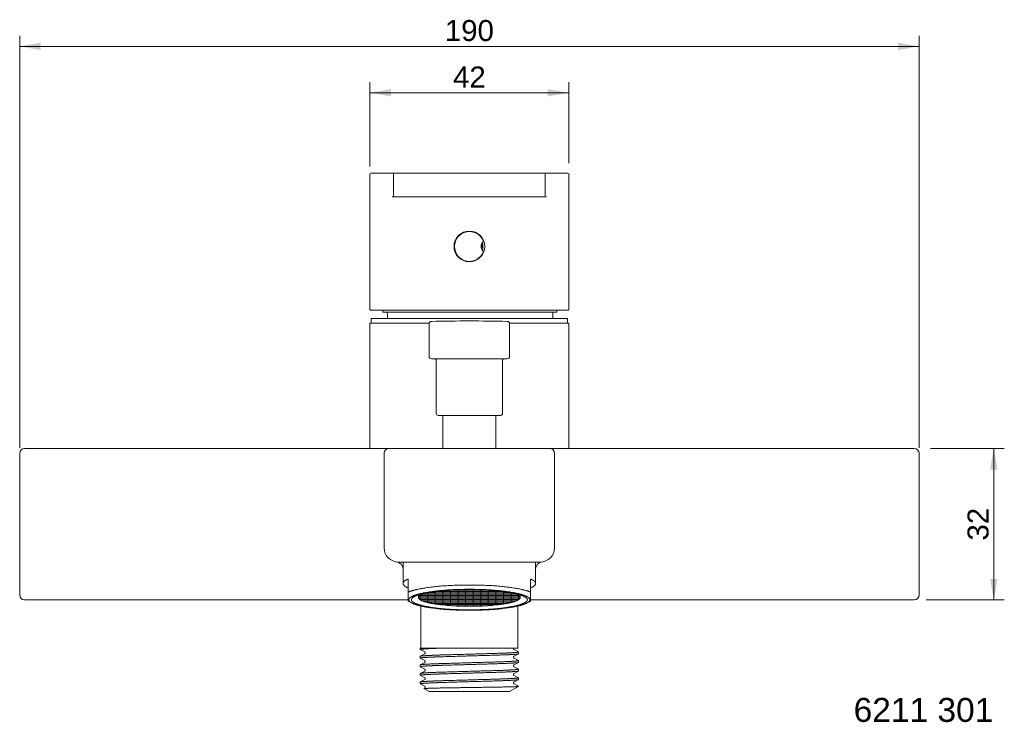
# Model space of a CAD drawing. Header units: millimetres. Extents: x -50 to 157, y -49 to 99.
import ezdxf

# ---------------------------------------------------------------- set-up
doc = ezdxf.new("R2010")
doc.units = ezdxf.units.MM
doc.header["$LTSCALE"] = 2540
doc.layers.get('0').update_dxf_attribs({"lineweight": 18})
doc.layers.add('00_COMPONENTI', color=7, linetype='Continuous', lineweight=18)
doc.layers.add('Layer 1', color=7, linetype='Continuous', lineweight=18)
doc.styles.add('Arial', font='Arial')

# ---------------------------------------------------------------- blocks, each defined once
blk = doc.blocks.new('_FILLED')
at = {"color": 7, "linetype": 'Continuous'}
blk.add_solid([(0, 0), (-2.21, 0.39), (-2.21, -0.39)], dxfattribs=at)
blk = doc.blocks.new('Gruppe-1')
at = {"color": 2, "linetype": 'Continuous', "true_color": 0xffff00}
for p, q in [((-50, 8.93), (-50, 95.53)), ((138.9, 8.93), (138.9, 95.53)), ((-50, 93.32), (44.45, 93.32)), ((138.9, 93.32), (44.45, 93.32))]:
    blk.add_line(p, q, dxfattribs=at)
at = {"color": 2, "true_color": 0xffff00, "xscale": 2, "yscale": 2, "zscale": 2, "rotation": 180}
blk.add_blockref('_FILLED', (-50, 93.32), dxfattribs=at)
at = {"color": 2, "true_color": 0xffff00, "xscale": 2, "yscale": 2, "zscale": 2}
blk.add_blockref('_FILLED', (138.9, 93.32), dxfattribs=at)
at = {"color": 2, "true_color": 0xffff00, "insert": (44.45, 98.85), "char_height": 4.419, "width": 11.4331, "attachment_point": 2, "line_spacing_factor": 0.903614, "style": 'Arial'}
blk.add_mtext('190', dxfattribs=at)
blk = doc.blocks.new('Gruppe-2-1')
at = {"color": 2, "linetype": 'Continuous', "true_color": 0xffff00}
for p, q in [((141.3, 8.82), (156.8, 8.82)), ((154.59, 8.82), (154.59, -7.09)), ((154.59, -23), (154.59, -7.09)), ((140.38, -23), (156.8, -23))]:
    blk.add_line(p, q, dxfattribs=at)
at = {"color": 2, "true_color": 0xffff00, "xscale": 2, "yscale": 2, "zscale": 2}
for p, rotation in [((154.59, 8.82), 90), ((154.59, -23), 270)]:
    blk.add_blockref('_FILLED', p, dxfattribs=dict(at, rotation=rotation))
at = {"color": 2, "true_color": 0xffff00, "insert": (149.07, -7.09), "char_height": 4.419, "width": 9.3159, "attachment_point": 2, "rotation": 90, "line_spacing_factor": 0.903614, "style": 'Arial'}
blk.add_mtext('32', dxfattribs=at)
blk = doc.blocks.new('Gruppe-3-1')
at = {"color": 2, "linetype": 'Continuous', "true_color": 0xffff00}
for p, q in [((23.57, 68.04), (23.57, 85.77)), ((65.33, 68.74), (65.33, 85.77)), ((23.57, 83.56), (44.45, 83.56)), ((65.33, 83.56), (44.45, 83.56))]:
    blk.add_line(p, q, dxfattribs=at)
at = {"color": 2, "true_color": 0xffff00, "xscale": 2, "yscale": 2, "zscale": 2, "rotation": 180}
blk.add_blockref('_FILLED', (23.57, 83.56), dxfattribs=at)
at = {"color": 2, "true_color": 0xffff00, "xscale": 2, "yscale": 2, "zscale": 2}
blk.add_blockref('_FILLED', (65.33, 83.56), dxfattribs=at)
at = {"color": 2, "true_color": 0xffff00, "insert": (44.45, 89.09), "char_height": 4.419, "width": 9.7393, "attachment_point": 2, "line_spacing_factor": 0.903614, "style": 'Arial'}
blk.add_mtext('42', dxfattribs=at)

msp = doc.modelspace()

# ---------------------------------------------------------------- linework, layer by layer
at = {"layer": '00_COMPONENTI', "color": 7, "linetype": 'Continuous'}
for p, q in [((23.57, 38.31), (23.57, 66.48)), ((23.77, 66.68), (65.13, 66.68)), ((28.54, 66.48), (28.54, 61.91)), ((60.35, 61.91), (60.35, 66.48)), ((65.33, 38.31), (65.33, 66.48)), ((28.26, 61.71), (60.63, 61.71)), ((23.68, 37.85), (65.22, 37.85)), ((62.84, 37.45), (26.28, 37.45)), ((61.95, 37.45), (61.95, 36.16)), ((23.57, 35.16), (23.57, 8.82)), ((23.57, 35.16), (36.02, 35.16)), ((23.82, 36.16), (23.82, 35.16)), ((23.82, 36.16), (65.08, 36.16)), ((27.25, 37), (27.25, 36.16)), ((52.88, 35.16), (65.33, 35.16)), ((65.08, 36.16), (65.08, 35.16)), ((65.33, 35.16), (65.33, 8.82)), ((36, 35.03), (36, 28.16)), ((52.9, 35.03), (52.9, 28.16)), ((36.49, 27.67), (52.4, 27.67)), ((37.49, 27.27), (37.49, 16.22)), ((51.41, 16.22), (51.41, 27.27)), ((51.01, 15.74), (37.89, 15.74)), ((38.9, 15.74), (38.9, 8.82)), ((49.99, 15.74), (49.99, 8.82)), ((-49.01, 8.82), (137.9, 8.82)), ((-50, 7.82), (-50, -22)), ((26.55, 7.82), (26.55, -12.06)), ((62.34, -12.06), (62.34, 7.82)), ((138.9, -22), (138.9, 7.82)), ((29.53, -15.04), (59.36, -15.04)), ((30.53, -15.04), (30.53, -19.55)), ((58.37, -15.04), (58.37, -19.55)), ((31.57, -18.63), (31.57, -23.23)), ((57.32, -23.23), (57.32, -18.63)), ((33.76, -22.06), (33.68, -21.98)), ((33.76, -21.96), (33.76, -22.48)), ((33.79, -22.62), (33.79, -22.62)), ((55.11, -22.62), (55.11, -22.62)), ((55.13, -21.96), (55.13, -22.48)), ((55.13, -22.06), (55.21, -21.98)), ((31.57, -23), (-49.01, -23)), ((31.57, -23.23), (32.34, -23.65)), ((34.26, -24.29), (34.26, -33.14)), ((41.74, -24.28), (41.74, -24.28)), ((47.15, -24.28), (47.15, -24.28)), ((54.64, -24.29), (54.64, -33.14)), ((57.33, -23.23), (56.55, -23.65)), ((137.9, -23), (57.32, -23)), ((34.1, -33.14), (54.64, -33.14)), ((34.1, -33.14), (34.1, -33.42)), ((34.1, -34.85), (34.1, -35.22)), ((34.11, -33.43), (35.07, -33.93)), ((35.07, -34.34), (34.11, -34.84)), ((54.78, -33.94), (53.83, -33.44)), ((53.83, -34.83), (54.78, -34.34)), ((54.79, -33.95), (54.79, -34.32)), ((34.1, -36.66), (34.1, -37.03)), ((34.11, -35.24), (35.07, -35.73)), ((35.07, -36.15), (34.11, -36.64)), ((34.11, -37.04), (35.07, -37.54)), ((54.78, -35.74), (53.83, -35.24)), ((53.83, -36.64), (54.78, -36.14)), ((54.78, -37.54), (53.83, -37.05)), ((54.79, -35.75), (54.79, -36.13)), ((34.1, -38.46), (34.1, -38.83)), ((35.07, -37.95), (34.11, -38.45)), ((34.11, -38.84), (35.07, -39.34)), ((53.83, -38.44), (54.78, -37.94)), ((54.78, -39.35), (53.83, -38.85)), ((54.79, -37.56), (54.79, -37.93)), ((34.1, -40.26), (34.1, -40.63)), ((35.07, -39.75), (34.11, -40.25)), ((34.11, -40.65), (35.07, -41.14)), ((52.9, -42.28), (54.79, -41.19)), ((53.83, -40.24), (54.78, -39.75)), ((54.78, -41.15), (53.83, -40.65)), ((54.79, -41.19), (54.75, -41.19)), ((54.79, -39.36), (54.79, -39.73)), ((54.79, -41.16), (54.79, -41.19)), ((35.07, -41.56), (34.9, -41.64)), ((36, -42.28), (34.9, -41.65)), ((52.9, -42.28), (36, -42.28))]:
    msp.add_line(p, q, dxfattribs=at)
at = {"layer": '00_COMPONENTI', "color": 9, "linetype": 'Continuous', "true_color": 0xc0c0c0}
for p, q in [((33.79, -22.35), (55.11, -22.35)), ((33.79, -22.62), (55.11, -22.62)), ((34.03, -22.07), (54.87, -22.07)), ((34.11, -22.95), (34.11, -22.01)), ((34.53, -21.79), (54.37, -21.79)), ((35.62, -21.52), (53.28, -21.52)), ((35.7, -23.55), (35.7, -21.5)), ((37.29, -23.86), (37.29, -21.26)), ((37.47, -21.24), (51.43, -21.24)), ((38.88, -24.07), (38.88, -21.09)), ((40.47, -24.21), (40.47, -20.97)), ((40.64, -20.96), (48.25, -20.96)), ((42.06, -24.29), (42.06, -20.9)), ((43.65, -24.33), (43.65, -20.86)), ((45.24, -24.33), (45.24, -20.86)), ((46.83, -24.29), (46.83, -20.9)), ((48.42, -24.21), (48.42, -20.97)), ((50.02, -24.07), (50.02, -21.09)), ((51.61, -23.86), (51.61, -21.26)), ((53.2, -23.55), (53.2, -21.5)), ((54.79, -22.95), (54.79, -22.01)), ((34.03, -22.9), (54.87, -22.9)), ((34.53, -23.17), (54.37, -23.17)), ((35.32, -23.45), (53.57, -23.45)), ((36.51, -23.73), (52.38, -23.73)), ((38.31, -24), (50.59, -24)), ((41.74, -24.28), (47.15, -24.28)), ((44.49, -24.34), (44.41, -24.34))]:
    msp.add_line(p, q, dxfattribs=at)
at = {"layer": '00_COMPONENTI', "color": 7, "linetype": 'Continuous', "flags": 128}
for points in [[(35.07, -33.93), (35.07, -33.93), (35.07, -33.93), (35.08, -33.94), (35.08, -33.94), (35.09, -33.94), (35.09, -33.95), (35.1, -33.95), (35.1, -33.95), (35.11, -33.96), (35.11, -33.97), (35.12, -33.97), (35.13, -33.98), (35.13, -33.99), (35.14, -34), (35.15, -34.01), (35.15, -34.02), (35.16, -34.03), (35.17, -34.04), (35.17, -34.05), (35.17, -34.06), (35.18, -34.08), (35.18, -34.09), (35.18, -34.1), (35.19, -34.12), (35.19, -34.13), (35.19, -34.15), (35.18, -34.16), (35.18, -34.18), (35.18, -34.19), (35.18, -34.2), (35.17, -34.22), (35.17, -34.23), (35.16, -34.24), (35.16, -34.25), (35.15, -34.26), (35.14, -34.27), (35.14, -34.28), (35.13, -34.29), (35.12, -34.3), (35.12, -34.3), (35.11, -34.31), (35.1, -34.32), (35.1, -34.32), (35.09, -34.33), (35.09, -34.33), (35.08, -34.33), (35.08, -34.34), (35.07, -34.34), (35.07, -34.34), (35.07, -34.34)], [(53.83, -33.44), (53.83, -33.44), (53.82, -33.44), (53.82, -33.43), (53.81, -33.43), (53.81, -33.43), (53.8, -33.42), (53.8, -33.42), (53.79, -33.41), (53.78, -33.41), (53.78, -33.4), (53.77, -33.4), (53.76, -33.39), (53.76, -33.38), (53.75, -33.37), (53.74, -33.36), (53.74, -33.35), (53.73, -33.34), (53.73, -33.33), (53.72, -33.31), (53.72, -33.3), (53.71, -33.29), (53.71, -33.27), (53.71, -33.26), (53.71, -33.24), (53.71, -33.23), (53.71, -33.22), (53.71, -33.2), (53.71, -33.19), (53.72, -33.17), (53.72, -33.16), (53.73, -33.15), (53.73, -33.14)], [(53.83, -35.24), (53.83, -35.24), (53.82, -35.24), (53.82, -35.24), (53.81, -35.23), (53.81, -35.23), (53.8, -35.23), (53.8, -35.22), (53.79, -35.22), (53.78, -35.21), (53.78, -35.21), (53.77, -35.2), (53.77, -35.19), (53.76, -35.18), (53.75, -35.17), (53.75, -35.16), (53.74, -35.15), (53.73, -35.14), (53.73, -35.13), (53.72, -35.12), (53.72, -35.11), (53.71, -35.09), (53.71, -35.08), (53.71, -35.06), (53.71, -35.05), (53.71, -35.04), (53.71, -35.02), (53.71, -35.01), (53.71, -34.99), (53.72, -34.98), (53.72, -34.97), (53.72, -34.95), (53.73, -34.94), (53.73, -34.93), (53.74, -34.92), (53.75, -34.91), (53.75, -34.9), (53.76, -34.89), (53.77, -34.88), (53.77, -34.87), (53.78, -34.87), (53.79, -34.86), (53.79, -34.86), (53.8, -34.85), (53.8, -34.85), (53.81, -34.84), (53.81, -34.84), (53.82, -34.84), (53.82, -34.84), (53.83, -34.83), (53.83, -34.83)], [(35.07, -35.73), (35.07, -35.74), (35.07, -35.74), (35.08, -35.74), (35.08, -35.74), (35.09, -35.75), (35.09, -35.75), (35.1, -35.75), (35.1, -35.76), (35.11, -35.76), (35.12, -35.77), (35.12, -35.78), (35.13, -35.78), (35.14, -35.79), (35.14, -35.8), (35.15, -35.81), (35.15, -35.82), (35.16, -35.83), (35.17, -35.84), (35.17, -35.86), (35.18, -35.87), (35.18, -35.88), (35.18, -35.9), (35.18, -35.91), (35.19, -35.92), (35.19, -35.94), (35.19, -35.95), (35.18, -35.97), (35.18, -35.98), (35.18, -35.99), (35.18, -36.01), (35.17, -36.02), (35.17, -36.03), (35.16, -36.05), (35.16, -36.06), (35.15, -36.07), (35.14, -36.08), (35.14, -36.09), (35.13, -36.09), (35.12, -36.1), (35.12, -36.11), (35.11, -36.11), (35.1, -36.12), (35.1, -36.13), (35.09, -36.13), (35.09, -36.13), (35.08, -36.14), (35.08, -36.14), (35.07, -36.14), (35.07, -36.14), (35.07, -36.15)], [(53.83, -37.05), (53.83, -37.05), (53.82, -37.04), (53.82, -37.04), (53.81, -37.04), (53.81, -37.03), (53.8, -37.03), (53.79, -37.02), (53.79, -37.02), (53.78, -37.01), (53.77, -37.01), (53.77, -37), (53.76, -36.99), (53.75, -36.98), (53.75, -36.97), (53.74, -36.96), (53.73, -36.95), (53.73, -36.93), (53.72, -36.92), (53.72, -36.91), (53.71, -36.89), (53.71, -36.88), (53.71, -36.86), (53.71, -36.85), (53.71, -36.83), (53.71, -36.82), (53.71, -36.8), (53.71, -36.79), (53.72, -36.77), (53.72, -36.76), (53.73, -36.75), (53.73, -36.73), (53.74, -36.72), (53.75, -36.71), (53.75, -36.7), (53.76, -36.69), (53.77, -36.69), (53.77, -36.68), (53.78, -36.67), (53.79, -36.66), (53.79, -36.66), (53.8, -36.65), (53.81, -36.65), (53.81, -36.65), (53.82, -36.64), (53.82, -36.64), (53.82, -36.64), (53.83, -36.64)], [(35.07, -37.54), (35.07, -37.54), (35.07, -37.54), (35.08, -37.54), (35.08, -37.55), (35.09, -37.55), (35.09, -37.55), (35.1, -37.56), (35.11, -37.56), (35.11, -37.57), (35.12, -37.58), (35.13, -37.59), (35.13, -37.59), (35.14, -37.6), (35.15, -37.61), (35.16, -37.62), (35.16, -37.64), (35.17, -37.65), (35.17, -37.66), (35.18, -37.68), (35.18, -37.69), (35.18, -37.7), (35.18, -37.72), (35.19, -37.73), (35.19, -37.75), (35.19, -37.76), (35.18, -37.78), (35.18, -37.79), (35.18, -37.81), (35.17, -37.82), (35.17, -37.84), (35.16, -37.85), (35.16, -37.86), (35.15, -37.87), (35.14, -37.88), (35.14, -37.89), (35.13, -37.9), (35.12, -37.91), (35.11, -37.91), (35.11, -37.92), (35.1, -37.93), (35.09, -37.93), (35.09, -37.94), (35.08, -37.94), (35.08, -37.94), (35.07, -37.94), (35.07, -37.95), (35.07, -37.95)], [(53.83, -38.85), (53.83, -38.85), (53.82, -38.85), (53.82, -38.84), (53.81, -38.84), (53.81, -38.84), (53.8, -38.83), (53.8, -38.83), (53.79, -38.83), (53.78, -38.82), (53.78, -38.81), (53.77, -38.81), (53.77, -38.8), (53.76, -38.79), (53.75, -38.78), (53.75, -38.77), (53.74, -38.76), (53.73, -38.75), (53.73, -38.74), (53.72, -38.73), (53.72, -38.71), (53.71, -38.7), (53.71, -38.68), (53.71, -38.67), (53.71, -38.66), (53.71, -38.64), (53.71, -38.63), (53.71, -38.61), (53.71, -38.6), (53.72, -38.59), (53.72, -38.57), (53.72, -38.56), (53.73, -38.55), (53.73, -38.54), (53.74, -38.52), (53.75, -38.51), (53.75, -38.5), (53.76, -38.5), (53.77, -38.49), (53.77, -38.48), (53.78, -38.47), (53.79, -38.47), (53.79, -38.46), (53.8, -38.46), (53.8, -38.45), (53.81, -38.45), (53.81, -38.45), (53.82, -38.44), (53.82, -38.44), (53.83, -38.44), (53.83, -38.44)], [(35.07, -39.34), (35.07, -39.34), (35.07, -39.34), (35.08, -39.35), (35.08, -39.35), (35.09, -39.35), (35.09, -39.36), (35.1, -39.36), (35.1, -39.36), (35.11, -39.37), (35.11, -39.37), (35.12, -39.38), (35.13, -39.39), (35.13, -39.4), (35.14, -39.4), (35.15, -39.41), (35.15, -39.42), (35.16, -39.44), (35.16, -39.45), (35.17, -39.46), (35.17, -39.47), (35.18, -39.49), (35.18, -39.5), (35.18, -39.51), (35.19, -39.53), (35.19, -39.54), (35.19, -39.56), (35.18, -39.57), (35.18, -39.58), (35.18, -39.6), (35.18, -39.61), (35.17, -39.63), (35.17, -39.64), (35.16, -39.65), (35.16, -39.66), (35.15, -39.67), (35.14, -39.68), (35.14, -39.69), (35.13, -39.7), (35.12, -39.71), (35.12, -39.71), (35.11, -39.72), (35.1, -39.73), (35.1, -39.73), (35.09, -39.74), (35.09, -39.74), (35.08, -39.74), (35.08, -39.75), (35.07, -39.75), (35.07, -39.75), (35.07, -39.75)], [(35.07, -41.14), (35.07, -41.15), (35.07, -41.15), (35.08, -41.15), (35.08, -41.15), (35.09, -41.16), (35.09, -41.16), (35.1, -41.16), (35.1, -41.17), (35.11, -41.17), (35.11, -41.18), (35.12, -41.18), (35.13, -41.19), (35.13, -41.2), (35.14, -41.21), (35.15, -41.22), (35.15, -41.23), (35.16, -41.24), (35.16, -41.25), (35.17, -41.26), (35.17, -41.27), (35.18, -41.29), (35.18, -41.3), (35.18, -41.31), (35.19, -41.33), (35.19, -41.34), (35.19, -41.36), (35.19, -41.37), (35.18, -41.39), (35.18, -41.4), (35.18, -41.41), (35.17, -41.43), (35.17, -41.44), (35.16, -41.45), (35.16, -41.46), (35.15, -41.47), (35.14, -41.48), (35.14, -41.49), (35.13, -41.5), (35.12, -41.51), (35.12, -41.52), (35.11, -41.52), (35.1, -41.53), (35.1, -41.53), (35.09, -41.54), (35.09, -41.54), (35.08, -41.55), (35.08, -41.55), (35.07, -41.55), (35.07, -41.55), (35.07, -41.56)], [(53.83, -40.65), (53.83, -40.65), (53.82, -40.65), (53.82, -40.65), (53.81, -40.64), (53.81, -40.64), (53.8, -40.64), (53.8, -40.63), (53.79, -40.63), (53.78, -40.62), (53.78, -40.62), (53.77, -40.61), (53.76, -40.6), (53.76, -40.59), (53.75, -40.58), (53.74, -40.57), (53.74, -40.56), (53.73, -40.55), (53.73, -40.54), (53.72, -40.53), (53.72, -40.51), (53.71, -40.5), (53.71, -40.48), (53.71, -40.47), (53.71, -40.46), (53.71, -40.44), (53.71, -40.43), (53.71, -40.41), (53.71, -40.4), (53.72, -40.39), (53.72, -40.37), (53.73, -40.36), (53.73, -40.35), (53.74, -40.34), (53.74, -40.32), (53.75, -40.31), (53.76, -40.31), (53.76, -40.3), (53.77, -40.29), (53.78, -40.28), (53.78, -40.28), (53.79, -40.27), (53.79, -40.27), (53.8, -40.26), (53.81, -40.26), (53.81, -40.25), (53.81, -40.25), (53.82, -40.25), (53.82, -40.25), (53.83, -40.24), (53.83, -40.24)]]:
    msp.add_lwpolyline(points, dxfattribs=at)
at = {"layer": '00_COMPONENTI', "color": 7, "linetype": 'Continuous'}
msp.add_circle((44.45, 51.27), 3.23, dxfattribs=at)
for centre, radius, start, end in [((23.77, 66.48), 0.199, 90, 180), ((28.74, 66.48), 0.199, 90, 180), ((60.16, 66.48), 0.199, 0, 90), ((65.13, 66.48), 0.199, 0, 90), ((28.74, 61.91), 0.199, 180, 270), ((60.16, 61.91), 0.199, 270, 0), ((44.45, 51.27), 3.13, 20.4388, 339.5612), ((48.4, 51.27), 1.49, 132.8334, 227.1666), ((44.45, 51.27), 2.63, 347.4855, 12.5144), ((44.45, 51.27), 2.83, 342.9945, 17.0059), ((44.45, 51.27), 2.49, 354.73, 5.2681), ((-6.81, 39.43), 33.15, 356.5744, 357.2631), ((9.17, 34.55), 18.24, 7.7448, 9.1602), ((23.93, 29.26), 39.77, 11.8858, 12.472), ((36.49, 35.03), 0.497, 91.2609, 180), ((45.23, -362.05), 397.67, 90.1133, 91.2609), ((43.66, -362.05), 397.67, 88.7391, 89.8867), ((52.4, 35.03), 0.497, 0, 88.7391), ((36.49, 28.16), 0.497, 180, 270), ((37.09, 27.27), 0.398, 0, 90), ((51.8, 27.27), 0.398, 90, 180), ((52.4, 28.16), 0.497, 270, 0), ((37.99, 16.22), 0.497, 179.9999, 258.4635), ((50.91, 16.22), 0.497, 281.5362, 0), ((-49.01, 7.82), 0.994, 90, 180), ((27.55, 7.82), 0.994, 90, 180), ((61.35, 7.82), 0.994, 0, 90), ((137.9, 7.82), 0.994, 0, 90), ((29.53, -12.06), 2.98, 180, 270), ((59.36, -12.06), 2.98, 270, 0), ((29.04, -16.51), 1.49, 0, 83.6206), ((59.86, -16.51), 1.49, 96.3794, 180), ((-49.01, -22), 0.994, 180, 270), ((137.9, -22), 0.994, 270, 0), ((38.44, -12.44), 11.45, 254.18, 256.1187), ((40.88, -0.87), 23.27, 259.1761, 261.12), ((42.04, 6.71), 30.94, 261.1672, 263.0737), ((42.79, 12.81), 37.09, 263.0665, 263.955), ((43.6, 20.95), 45.26, 264.0154, 266.0364), ((44.16, 29.11), 53.44, 266.0392, 267.4052), ((44.31, 32.3), 56.64, 267.4016, 267.7226), ((44.42, 35.45), 59.79, 267.7358, 269.2609), ((44.45, 37.09), 61.43, 269.2583, 270.0002), ((44.45, 37.01), 61.35, 269.9993, 270.7422), ((44.49, 34.79), 59.13, 270.7306, 272.2726), ((44.59, 32.09), 56.43, 272.2768, 272.599), ((44.79, 28.05), 52.38, 272.581, 273.9746), ((45.45, 19.17), 43.48, 273.922, 276.0263), ((46.19, 12.08), 36.35, 276.0361, 276.9424), ((47.05, 5.32), 29.54, 276.881, 278.8781), ((48.2, -1.95), 22.17, 278.8318, 280.8722), ((50.58, -12.92), 10.95, 283.8375, 285.8638), ((44.9, -229.6), 196.56, 91.7973, 92.1904)]:
    msp.add_arc(centre, radius, start, end, dxfattribs=at)
for points in [[(23.57, 38.31), (23.57, 38.25), (23.57, 38.08), (23.61, 37.85), (23.68, 37.85)], [(65.22, 37.85), (65.28, 37.85), (65.32, 38.08), (65.33, 38.25), (65.33, 38.31)], [(31.57, -18.63), (31.41, -18.7), (30.91, -18.94), (30.53, -19.36), (30.53, -19.55)], [(30.53, -19.55), (30.53, -19.73), (30.91, -20.15), (31.41, -20.39), (31.57, -20.46)], [(31.57, -21.37), (32.32, -21.05), (34.71, -20.52), (38.75, -20.03), (42.82, -19.87), (44.45, -19.87)], [(57.32, -21.37), (56.57, -21.05), (54.18, -20.52), (50.14, -20.03), (46.07, -19.87), (44.45, -19.87)], [(58.37, -19.55), (58.37, -19.36), (57.98, -18.94), (57.49, -18.7), (57.32, -18.63)], [(57.32, -20.46), (57.49, -20.39), (57.98, -20.15), (58.37, -19.73), (58.37, -19.55)], [(32.34, -23.65), (32.24, -23.59), (31.96, -23.42), (31.68, -23.04), (31.86, -22.61), (32.32, -22.29), (33.04, -21.99), (34.1, -21.67), (35.62, -21.37), (37.81, -21.07), (40.91, -20.83), (43.56, -20.77), (44.45, -20.77)], [(32.27, -22.97), (32.27, -22.78), (32.74, -22.35), (33.65, -21.97), (34.99, -21.62), (36.55, -21.35), (38.52, -21.11), (41.28, -20.91), (43.66, -20.86), (44.45, -20.86)], [(33.76, -22.48), (33.76, -22.31), (34.17, -21.94), (34.66, -21.74), (34.82, -21.68)], [(33.79, -22.62), (33.78, -22.59), (33.76, -22.52), (33.76, -22.48)], [(34.03, -22.9), (33.96, -22.84), (33.83, -22.71), (33.79, -22.62)], [(56.55, -23.65), (56.65, -23.59), (56.93, -23.42), (57.21, -23.04), (57.03, -22.61), (56.57, -22.29), (55.86, -21.99), (54.8, -21.67), (53.27, -21.37), (51.08, -21.07), (47.99, -20.83), (45.33, -20.77), (44.45, -20.77)], [(56.63, -22.97), (56.63, -22.78), (56.16, -22.35), (55.25, -21.97), (53.9, -21.62), (52.34, -21.35), (50.38, -21.11), (47.61, -20.91), (45.24, -20.86), (44.45, -20.86)], [(54.07, -21.68), (54.24, -21.74), (54.72, -21.94), (55.13, -22.31), (55.13, -22.48)], [(55.11, -22.62), (55.07, -22.71), (54.94, -22.84), (54.87, -22.9)], [(55.13, -22.48), (55.13, -22.52), (55.12, -22.59), (55.11, -22.62)], [(44.45, -25.09), (43.66, -25.09), (41.28, -25.03), (38.52, -24.84), (36.55, -24.59), (34.99, -24.32), (33.65, -23.97), (32.74, -23.59), (32.27, -23.17), (32.27, -22.97)], [(44.45, -25.18), (42.91, -25.18), (39.08, -25.03), (35.65, -24.59), (33.77, -24.19), (32.68, -23.83), (32.34, -23.65)], [(34.11, -22.95), (34.09, -22.94), (34.05, -22.91), (34.03, -22.9)], [(34.53, -23.17), (34.42, -23.13), (34.21, -23.02), (34.11, -22.95)], [(35.32, -23.45), (35.12, -23.39), (34.72, -23.26), (34.53, -23.17)], [(36.51, -23.73), (36.31, -23.69), (35.9, -23.6), (35.7, -23.55)], [(44.45, -25.09), (45.24, -25.09), (47.61, -25.03), (50.38, -24.84), (52.34, -24.59), (53.9, -24.32), (55.25, -23.97), (56.16, -23.59), (56.63, -23.17), (56.63, -22.97)], [(44.45, -25.18), (45.98, -25.18), (49.82, -25.03), (53.24, -24.59), (55.12, -24.19), (56.22, -23.83), (56.55, -23.65)], [(53.2, -23.55), (52.99, -23.6), (52.59, -23.69), (52.38, -23.73)], [(54.37, -23.17), (54.17, -23.26), (53.77, -23.39), (53.57, -23.45)], [(54.79, -22.95), (54.69, -23.02), (54.48, -23.13), (54.37, -23.17)], [(54.87, -22.9), (54.85, -22.91), (54.81, -22.94), (54.79, -22.95)], [(34.1, -33.42), (34.1, -33.39), (34.2, -33.39), (34.32, -33.36), (34.55, -33.34), (34.91, -33.31), (35.33, -33.28), (35.84, -33.25), (36.57, -33.22), (37.19, -33.19), (37.39, -33.18)], [(34.11, -33.43), (34.11, -33.43), (34.1, -33.43), (34.1, -33.42)], [(34.11, -34.84), (34.11, -34.84), (34.1, -34.85), (34.1, -34.85)], [(34.1, -35.22), (34.1, -35.2), (34.2, -35.19), (34.32, -35.17), (34.55, -35.14), (34.91, -35.11), (35.33, -35.08), (35.84, -35.05), (36.57, -35.02), (37.19, -34.99), (37.39, -34.99)], [(37.39, -34.61), (36.98, -34.63), (35.95, -34.68), (35.03, -34.73), (34.52, -34.78), (34.2, -34.79), (34.11, -34.84)], [(54.79, -33.95), (54.79, -33.98), (54.66, -33.99), (54.5, -34.02), (54.19, -34.05), (53.72, -34.08), (53.18, -34.12), (52.5, -34.15), (51.54, -34.19), (50.18, -34.23), (48.28, -34.29), (46.1, -34.35), (43.92, -34.42), (41.2, -34.5), (38.48, -34.57), (37.39, -34.61)], [(37.39, -34.99), (38.48, -34.95), (41.74, -34.85), (45.55, -34.74), (48.27, -34.66), (50.44, -34.6), (52.34, -34.53), (53.57, -34.47), (54.24, -34.41), (54.66, -34.4), (54.78, -34.34)], [(54.78, -33.94), (54.79, -33.94), (54.79, -33.95), (54.79, -33.95)], [(54.78, -34.34), (54.78, -34.33), (54.79, -34.33), (54.79, -34.32)], [(34.11, -35.24), (34.11, -35.24), (34.1, -35.23), (34.1, -35.22)], [(34.11, -36.64), (34.11, -36.64), (34.1, -36.65), (34.1, -36.66)], [(34.1, -37.03), (34.1, -37), (34.2, -36.99), (34.32, -36.97), (34.55, -36.94), (34.91, -36.91), (35.33, -36.89), (35.84, -36.86), (36.57, -36.82), (37.19, -36.8), (37.39, -36.79)], [(34.11, -37.04), (34.11, -37.04), (34.1, -37.03), (34.1, -37.03)], [(37.39, -36.42), (36.98, -36.43), (35.95, -36.48), (35.03, -36.53), (34.52, -36.58), (34.2, -36.59), (34.11, -36.64)], [(54.79, -35.75), (54.79, -35.79), (54.66, -35.79), (54.5, -35.82), (54.19, -35.85), (53.72, -35.89), (53.18, -35.92), (52.5, -35.95), (51.54, -35.99), (50.18, -36.04), (48.28, -36.09), (46.1, -36.16), (43.92, -36.22), (41.2, -36.3), (38.48, -36.38), (37.39, -36.42)], [(37.39, -36.79), (38.48, -36.75), (41.74, -36.66), (45.55, -36.55), (48.27, -36.47), (50.44, -36.4), (52.34, -36.33), (53.57, -36.27), (54.24, -36.22), (54.66, -36.2), (54.78, -36.14)], [(54.78, -35.74), (54.79, -35.74), (54.79, -35.75), (54.79, -35.75)], [(54.78, -36.14), (54.78, -36.14), (54.79, -36.13), (54.79, -36.13)], [(34.11, -38.45), (34.11, -38.45), (34.1, -38.45), (34.1, -38.46)], [(34.1, -38.83), (34.1, -38.81), (34.2, -38.8), (34.32, -38.77), (34.55, -38.75), (34.91, -38.72), (35.33, -38.69), (35.84, -38.66), (36.57, -38.63), (37.19, -38.6), (37.39, -38.59)], [(34.11, -38.84), (34.11, -38.84), (34.1, -38.84), (34.1, -38.83)], [(37.39, -38.22), (36.98, -38.24), (35.95, -38.28), (35.03, -38.34), (34.52, -38.38), (34.2, -38.4), (34.11, -38.45)], [(54.79, -37.56), (54.79, -37.59), (54.66, -37.6), (54.5, -37.63), (54.19, -37.65), (53.72, -37.69), (53.18, -37.72), (52.5, -37.76), (51.54, -37.8), (50.18, -37.84), (48.28, -37.9), (46.1, -37.96), (43.92, -38.02), (41.2, -38.1), (38.48, -38.18), (37.39, -38.22)], [(37.39, -38.59), (38.48, -38.55), (41.74, -38.46), (45.55, -38.35), (48.27, -38.27), (50.44, -38.21), (52.34, -38.14), (53.57, -38.08), (54.24, -38.02), (54.66, -38.01), (54.78, -37.94)], [(54.78, -37.54), (54.79, -37.55), (54.79, -37.55), (54.79, -37.56)], [(54.78, -37.94), (54.78, -37.94), (54.79, -37.93), (54.79, -37.93)], [(34.11, -40.25), (34.11, -40.25), (34.1, -40.26), (34.1, -40.26)], [(34.1, -40.63), (34.1, -40.61), (34.2, -40.6), (34.32, -40.58), (34.55, -40.55), (34.91, -40.52), (35.33, -40.49), (35.84, -40.47), (36.57, -40.43), (37.19, -40.41), (37.39, -40.4)], [(34.11, -40.65), (34.11, -40.65), (34.1, -40.64), (34.1, -40.63)], [(37.39, -40.02), (36.98, -40.04), (35.95, -40.09), (35.03, -40.14), (34.52, -40.19), (34.2, -40.2), (34.11, -40.25)], [(54.79, -39.36), (54.79, -39.39), (54.66, -39.4), (54.5, -39.43), (54.19, -39.46), (53.72, -39.49), (53.18, -39.53), (52.5, -39.56), (51.54, -39.6), (50.18, -39.65), (48.28, -39.7), (46.1, -39.76), (43.92, -39.83), (41.2, -39.91), (38.48, -39.98), (37.39, -40.02)], [(37.39, -40.4), (38.48, -40.36), (41.74, -40.26), (45.55, -40.15), (48.27, -40.07), (50.44, -40.01), (52.34, -39.94), (53.57, -39.88), (54.24, -39.82), (54.66, -39.81), (54.78, -39.75)], [(37.79, -41.52), (39.91, -41.48), (45.21, -41.4), (49.98, -41.33), (52.63, -41.27), (54.22, -41.25), (54.75, -41.19)], [(54.78, -41.18), (54.77, -41.18), (54.76, -41.19), (54.75, -41.19)], [(54.78, -39.35), (54.79, -39.35), (54.79, -39.36), (54.79, -39.36)], [(54.78, -39.75), (54.78, -39.74), (54.79, -39.74), (54.79, -39.73)], [(54.78, -41.15), (54.79, -41.15), (54.79, -41.16), (54.79, -41.16)], [(54.79, -41.16), (54.79, -41.17), (54.78, -41.18), (54.78, -41.18)], [(34.9, -41.64), (34.98, -41.6), (35.26, -41.61), (35.71, -41.58), (36.52, -41.56), (37.43, -41.53), (37.79, -41.52)], [(34.9, -41.65), (34.9, -41.65), (34.9, -41.64), (34.9, -41.64)]]:
    msp.add_open_spline(points, degree=2, dxfattribs=at)
at = {"layer": '00_COMPONENTI', "color": 9, "linetype": 'Continuous', "true_color": 0xc0c0c0}
for points in [[(33.76, -22.48), (33.78, -22.38), (33.95, -22.07), (34.58, -21.77), (34.82, -21.68)], [(34.82, -21.68), (34.59, -21.77), (33.96, -22.06), (33.78, -22.38), (33.76, -22.48)], [(33.76, -22.52), (33.76, -22.51), (33.76, -22.49), (33.76, -22.48)], [(33.76, -22.48), (33.76, -22.49), (33.76, -22.51), (33.76, -22.52)], [(44.41, -24.34), (43.39, -24.32), (40.85, -24.25), (38.82, -24.05), (37.71, -23.93), (37.01, -23.8), (36.24, -23.68), (35.68, -23.53), (35.19, -23.39), (34.83, -23.3), (34.63, -23.19), (34.37, -23.07), (34.13, -22.96), (34, -22.85), (33.9, -22.7), (33.8, -22.56), (33.76, -22.52)], [(33.76, -22.52), (33.79, -22.56), (33.9, -22.69), (33.99, -22.85), (34.13, -22.96), (34.36, -23.06), (34.62, -23.19), (34.82, -23.29), (35.17, -23.39), (35.66, -23.52), (36.22, -23.67), (36.99, -23.79), (37.69, -23.92), (38.79, -24.05), (40.82, -24.25), (43.38, -24.32), (44.41, -24.34)], [(55.13, -22.52), (55.1, -22.56), (55, -22.69), (54.9, -22.85), (54.77, -22.96), (54.54, -23.06), (54.27, -23.19), (54.08, -23.29), (53.72, -23.39), (53.23, -23.52), (52.67, -23.67), (51.91, -23.79), (51.21, -23.92), (50.1, -24.05), (48.08, -24.25), (45.52, -24.32), (44.49, -24.34)], [(44.49, -24.34), (45.51, -24.32), (48.05, -24.25), (50.08, -24.05), (51.19, -23.93), (51.89, -23.8), (52.65, -23.68), (53.21, -23.53), (53.71, -23.39), (54.06, -23.3), (54.26, -23.19), (54.53, -23.07), (54.76, -22.96), (54.9, -22.85), (55, -22.7), (55.1, -22.56), (55.13, -22.52)], [(54.07, -21.68), (54.31, -21.77), (54.94, -22.06), (55.11, -22.38), (55.13, -22.48)], [(55.13, -22.48), (55.11, -22.38), (54.95, -22.07), (54.32, -21.77), (54.07, -21.68)], [(55.13, -22.48), (55.13, -22.49), (55.13, -22.51), (55.13, -22.52)], [(55.13, -22.52), (55.13, -22.51), (55.13, -22.49), (55.13, -22.48)]]:
    msp.add_open_spline(points, degree=2, dxfattribs=at)

# ---------------------------------------------------------------- block references
at = {"color": 2, "true_color": 0xffff00}
for name in ['Gruppe-1', 'Gruppe-3-1', 'Gruppe-2-1']:
    msp.add_blockref(name, (0, 0), dxfattribs=at)

# ---------------------------------------------------------------- texts
at = {"layer": 'Layer 1', "color": 7, "insert": (125.16, -43.6), "char_height": 5.034, "attachment_point": 1, "line_spacing_factor": 0.970891, "style": 'Arial'}
msp.add_mtext('6211 301', dxfattribs=at)

doc.saveas('drawing.dxf')
